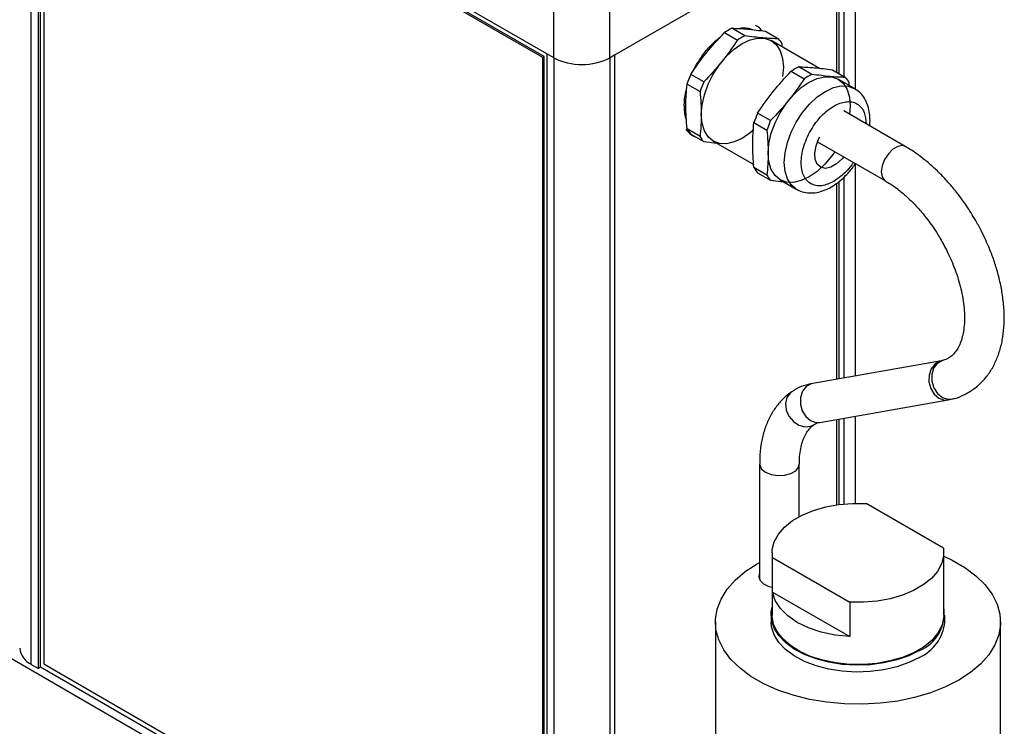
# Model space of a CAD drawing. Header units: inches. Extents: x 2.2 to 13.5, y 1.9 to 9.1.
# Tile 11 of 12: x 11.9 to 13, y 5.6 to 6.4. Entities that reach past the tile are written whole.
import ezdxf

# ---------------------------------------------------------------- set-up
doc = ezdxf.new("R2010")
doc.units = ezdxf.units.IN
doc.header["$MEASUREMENT"] = 0

msp = doc.modelspace()

# ---------------------------------------------------------------- linework, layer by layer
at = {"color": 7, "linetype": 'Continuous', "lineweight": 25}
for p, q in [((12.5093, 6.3702), (11.8929, 6.7261)), ((11.8929, 5.6543), (11.8929, 6.726)), ((11.9012, 5.6496), (11.9012, 6.7213)), ((11.9038, 5.6511), (11.9038, 6.7198)), ((12.4963, 6.3706), (11.9076, 6.7104)), ((11.9076, 6.7104), (11.9076, 5.655)), ((12.498, 6.3716), (11.9094, 6.7114)), ((12.8652, 6.333), (12.8652, 6.5474)), ((12.8515, 6.5295), (12.5756, 6.3702)), ((12.843, 6.5246), (12.843, 6.3531)), ((12.8457, 6.5262), (12.8457, 6.3515)), ((12.5093, 6.3702), (12.5093, 6.4301)), ((12.5756, 6.3702), (12.5756, 6.4301)), ((12.7347, 6.3962), (12.7194, 6.4051)), ((12.7591, 6.4015), (12.7744, 6.3927)), ((12.7106, 6.4), (12.7259, 6.3912)), ((12.8227, 6.3578), (12.7659, 6.3906)), ((12.7789, 6.3831), (12.7788, 6.3864)), ((12.4963, 6.3706), (12.498, 6.3716)), ((12.4963, 5.3152), (12.4963, 6.3706)), ((12.498, 5.3162), (12.498, 6.3716)), ((12.5092, 6.3703), (12.501, 6.375)), ((12.501, 6.375), (12.501, 5.3033)), ((12.5092, 6.3703), (12.5092, 5.2986)), ((12.5814, 6.3736), (12.5757, 6.3703)), ((12.5757, 5.2986), (12.5757, 6.3703)), ((12.5814, 5.3019), (12.5814, 6.3736)), ((12.6735, 6.3543), (12.6777, 6.3623)), ((12.7801, 6.3591), (12.7793, 6.3482)), ((12.7895, 6.3544), (12.8048, 6.3456)), ((12.8136, 6.3507), (12.7983, 6.3595)), ((12.838, 6.356), (12.8533, 6.3471)), ((12.6862, 6.3418), (12.6709, 6.3506)), ((12.864, 6.334), (12.8449, 6.345)), ((12.6665, 6.3393), (12.6818, 6.3304)), ((12.8579, 6.3375), (12.8577, 6.3409)), ((12.859, 6.3135), (12.8583, 6.3035)), ((12.7651, 6.2962), (12.7498, 6.305)), ((12.924, 6.2655), (12.8513, 6.3075)), ((12.6818, 6.2775), (12.6665, 6.2864)), ((12.7454, 6.2937), (12.7607, 6.2849)), ((12.6709, 6.2801), (12.6862, 6.2713)), ((12.6862, 6.2713), (12.7015, 6.2694)), ((12.6974, 6.2718), (12.7452, 6.2442)), ((12.8205, 6.2712), (12.9006, 6.2249)), ((12.7607, 6.2319), (12.7454, 6.2408)), ((12.8652, 5.9949), (12.8652, 6.2454)), ((12.7498, 6.2345), (12.7651, 6.2257)), ((12.7651, 6.2257), (12.7804, 6.2238)), ((12.7763, 6.2262), (12.7954, 6.2152)), ((12.843, 6.2222), (12.843, 5.9911)), ((12.8457, 6.2241), (12.8457, 5.9915)), ((12.9665, 6.0127), (12.8149, 5.9861)), ((12.823, 5.94), (12.9746, 5.9665)), ((12.9746, 5.9665), (12.9781, 5.9674)), ((12.843, 5.9435), (12.843, 5.8428)), ((12.8457, 5.9439), (12.8457, 5.8432)), ((12.8652, 5.8446), (12.8652, 5.9474)), ((12.7521, 5.8907), (12.7521, 5.7547)), ((12.7989, 5.8288), (12.7989, 5.8907)), ((11.4917, 5.8792), (12.5816, 5.2501)), ((12.9689, 5.7918), (12.8778, 5.8444)), ((12.7669, 5.7862), (12.7669, 5.7127)), ((12.9694, 5.7127), (12.9694, 5.7862)), ((12.7673, 5.7397), (12.7673, 5.7806)), ((12.7673, 5.7806), (12.8584, 5.728)), ((12.7673, 5.7397), (12.8584, 5.6872)), ((12.8584, 5.728), (12.8584, 5.6872)), ((12.6999, 5.7045), (12.6999, 5.431)), ((12.7656, 5.7127), (12.7656, 5.7045)), ((12.9706, 5.7045), (12.9706, 5.7127)), ((13.0364, 5.431), (13.0364, 5.7045)), ((11.8929, 5.6543), (11.9012, 5.6496)), ((11.9038, 5.6511), (11.9012, 5.6496)), ((12.501, 5.3064), (11.9038, 5.6511)), ((11.9076, 5.655), (12.4963, 5.3152))]:
    msp.add_line(p, q, dxfattribs=at)
at = {"color": 8, "linetype": 'Continuous', "lineweight": 25}
for p, q in [((12.8514, 6.5295), (12.8514, 6.3482)), ((12.8514, 6.2292), (12.8514, 5.9925)), ((12.8514, 5.9449), (12.8514, 5.8438))]:
    msp.add_line(p, q, dxfattribs=at)
at = {"color": 7, "linetype": 'Continuous', "lineweight": 25, "flags": 128}
for points in [[(12.7452, 6.2852), (12.7411, 6.2818), (12.7317, 6.2752), (12.7222, 6.2709), (12.7132, 6.2688), (12.7048, 6.2691), (12.6974, 6.2719), (12.6914, 6.2769), (12.687, 6.2839), (12.6842, 6.2928), (12.6833, 6.3032), (12.6842, 6.3147), (12.687, 6.3267), (12.6914, 6.339), (12.6974, 6.3509), (12.7048, 6.3621), (12.7132, 6.3721), (12.7222, 6.3805), (12.7317, 6.3871), (12.7411, 6.3915), (12.7502, 6.3935), (12.7586, 6.3932), (12.7659, 6.3905), (12.7719, 6.3855), (12.7764, 6.3784), (12.7792, 6.3695), (12.7801, 6.3591), (12.7801, 6.3591)], [(12.8409, 6.2594), (12.8375, 6.2546), (12.8291, 6.2446), (12.8201, 6.2362), (12.8106, 6.2297), (12.8012, 6.2253), (12.7921, 6.2232), (12.7837, 6.2236), (12.7764, 6.2263), (12.7704, 6.2313), (12.7659, 6.2384), (12.7631, 6.2473), (12.7622, 6.2576), (12.7631, 6.2691), (12.7659, 6.2812), (12.7704, 6.2934), (12.7764, 6.3054), (12.7837, 6.3166), (12.7921, 6.3266), (12.8012, 6.335), (12.8106, 6.3415), (12.8201, 6.3459), (12.8291, 6.3479), (12.8375, 6.3476), (12.8449, 6.3449), (12.8509, 6.3399), (12.8553, 6.3328), (12.8581, 6.3239), (12.859, 6.3135), (12.859, 6.3135)], [(12.8513, 6.2534), (12.8494, 6.2511), (12.843, 6.2451), (12.8363, 6.2412), (12.8299, 6.2398), (12.8244, 6.241), (12.8202, 6.2446), (12.8178, 6.2504), (12.8173, 6.2578), (12.8188, 6.2662), (12.8221, 6.2749), (12.8231, 6.2767)], [(12.9681, 6.013), (12.9674, 6.0128), (12.9617, 6.0095), (12.9574, 6.0039), (12.9552, 5.9966), (12.9553, 5.9886), (12.9576, 5.9808), (12.9619, 5.9742), (12.9677, 5.9695), (12.9743, 5.9673), (12.9802, 5.9677)], [(12.7673, 5.7806), (12.7671, 5.7899), (12.7694, 5.7992), (12.7743, 5.8081), (12.7816, 5.8165), (12.791, 5.8241), (12.8025, 5.8307), (12.8156, 5.8362), (12.8301, 5.8404), (12.8456, 5.8432), (12.8616, 5.8445), (12.8778, 5.8444)], [(12.9689, 5.7918), (12.9692, 5.7824), (12.9668, 5.7732), (12.962, 5.7642), (12.9547, 5.7559), (12.9452, 5.7483), (12.9338, 5.7417), (12.9206, 5.7362), (12.9061, 5.732), (12.8907, 5.7292), (12.8746, 5.7278), (12.8584, 5.728)], [(12.9871, 5.6358), (12.9713, 5.6278), (12.9538, 5.6209), (12.935, 5.6154), (12.9151, 5.6112), (12.8945, 5.6086), (12.8734, 5.6074), (12.8523, 5.6078), (12.8314, 5.6097), (12.8111, 5.6131), (12.7917, 5.618), (12.7736, 5.6242), (12.7569, 5.6317), (12.7419, 5.6403), (12.729, 5.6499), (12.7182, 5.6604), (12.7098, 5.6716), (12.7039, 5.6833), (12.7006, 5.6954), (12.7, 5.7076), (12.702, 5.7197), (12.7066, 5.7316), (12.7137, 5.7431), (12.7233, 5.754), (12.7352, 5.7641), (12.7492, 5.7732), (12.7521, 5.7748)], [(12.9694, 5.7821), (12.9794, 5.7774), (12.9943, 5.7688), (13.0073, 5.7591), (13.018, 5.7486), (13.0264, 5.7374), (13.0323, 5.7257), (13.0356, 5.7137), (13.0363, 5.7015), (13.0343, 5.6893), (13.0297, 5.6774), (13.0225, 5.6659), (13.013, 5.6551), (13.0011, 5.645), (12.9871, 5.6358)], [(12.7669, 5.745), (12.7632, 5.746), (12.7571, 5.749), (12.753, 5.7529), (12.7514, 5.7574), (12.7521, 5.7613)], [(12.8584, 5.6872), (12.8413, 5.689), (12.8249, 5.6925), (12.8099, 5.6975), (12.7965, 5.704), (12.7853, 5.7117), (12.7766, 5.7204), (12.7705, 5.7299), (12.7673, 5.7397)], [(12.9406, 5.6708), (12.928, 5.6647), (12.9139, 5.6597), (12.8986, 5.6562), (12.8825, 5.6541), (12.8661, 5.6535), (12.8497, 5.6545), (12.8337, 5.6569), (12.8187, 5.6609), (12.8049, 5.6661), (12.7928, 5.6726), (12.7826, 5.6801), (12.7747, 5.6884), (12.7691, 5.6974), (12.7662, 5.7067), (12.7658, 5.7163), (12.7669, 5.7219)], [(12.9406, 5.6627), (12.928, 5.6565), (12.9139, 5.6516), (12.8986, 5.648), (12.8825, 5.6459), (12.8661, 5.6454), (12.8497, 5.6463), (12.8337, 5.6488), (12.8187, 5.6527), (12.8049, 5.6579), (12.7928, 5.6644), (12.7826, 5.6719), (12.7747, 5.6802), (12.7691, 5.6892), (12.7662, 5.6986), (12.7656, 5.7045)], [(12.9694, 5.7127), (12.9692, 5.7092), (12.9669, 5.6998), (12.9621, 5.6909), (12.9548, 5.6824), (12.9453, 5.6748), (12.9337, 5.6682), (12.9205, 5.6627), (12.9059, 5.6585), (12.8904, 5.6557), (12.8742, 5.6543), (12.858, 5.6545), (12.8419, 5.6562), (12.8266, 5.6594), (12.8123, 5.6639), (12.7995, 5.6697), (12.7884, 5.6766), (12.7794, 5.6845), (12.7728, 5.6931), (12.7685, 5.7021), (12.7669, 5.7115), (12.7669, 5.7127)]]:
    msp.add_lwpolyline(points, dxfattribs=at)
at = {"color": 8, "linetype": 'Continuous', "lineweight": 25, "flags": 128}
for points in [[(12.7954, 6.2152), (12.7894, 6.2202), (12.7849, 6.2273), (12.7821, 6.2362), (12.7812, 6.2466), (12.7821, 6.2581), (12.7849, 6.2702), (12.7894, 6.2824), (12.7954, 6.2944), (12.8027, 6.3056), (12.8111, 6.3156), (12.8202, 6.324), (12.8297, 6.3306), (12.8391, 6.335), (12.8482, 6.337), (12.8566, 6.3367), (12.8638, 6.3341)], [(12.9241, 6.2655), (12.9206, 6.2666), (12.9152, 6.2657), (12.9094, 6.2624), (12.904, 6.257), (12.8996, 6.2502), (12.8967, 6.2428), (12.8957, 6.2357), (12.8967, 6.2297), (12.8996, 6.2256), (12.9007, 6.2249)], [(12.9665, 6.0127), (12.9645, 6.0122), (12.9588, 6.0089), (12.9545, 6.0032), (12.9521, 5.9959), (12.9519, 5.9879), (12.954, 5.98), (12.9581, 5.9734), (12.9637, 5.9686), (12.9701, 5.9664), (12.9746, 5.9665)], [(12.8149, 5.9861), (12.8129, 5.9856), (12.8072, 5.9823), (12.8028, 5.9767), (12.8005, 5.9694), (12.8003, 5.9613), (12.8024, 5.9535), (12.8065, 5.9468), (12.8121, 5.9421), (12.8185, 5.9399), (12.823, 5.94)], [(12.7901, 5.9762), (12.7884, 5.9748), (12.7844, 5.9693), (12.7827, 5.9623), (12.7835, 5.9546), (12.7867, 5.9472), (12.7919, 5.9409), (12.7984, 5.9366), (12.8055, 5.9347), (12.8124, 5.9354), (12.8164, 5.9374)], [(12.7521, 5.8906), (12.7522, 5.8895), (12.7543, 5.885), (12.7589, 5.8811), (12.7656, 5.8784), (12.7735, 5.8772), (12.7816, 5.8776), (12.7889, 5.8796), (12.7947, 5.8829), (12.7981, 5.8872), (12.7989, 5.8906)]]:
    msp.add_lwpolyline(points, dxfattribs=at)
at = {"color": 7, "linetype": 'Continuous', "lineweight": 25}
for centre, radius, start, end in [((12.7506, 6.3408), 0.0714, 115.9276, 124.067), ((12.7659, 6.332), 0.0714, 115.9276, 124.067), ((12.7517, 6.3721), 0.0306, 27.9345, 42.2669), ((12.5424, 6.4344), 0.0722, 242.6097, 297.3903), ((12.5424, 6.4342), 0.072, 242.6097, 297.3903), ((12.8295, 6.2953), 0.0714, 115.9276, 124.067), ((12.7827, 6.3007), 0.1225, 155.9545, 161.6341), ((12.8448, 6.2864), 0.0714, 115.9276, 124.067), ((12.8307, 6.3265), 0.0306, 27.9345, 42.2669), ((12.7981, 6.2918), 0.1225, 155.9545, 161.6341), ((12.8617, 6.2551), 0.1225, 155.9545, 161.6341), ((12.877, 6.2463), 0.1225, 155.9545, 161.6341), ((12.6935, 6.3007), 0.0306, 207.9345, 222.2669), ((12.7088, 6.2918), 0.0306, 207.9345, 222.2669), ((12.7724, 6.2551), 0.0306, 207.9345, 222.2669), ((12.7878, 6.2463), 0.0306, 207.9345, 222.2669), ((12.9227, 5.7146), 0.0473, 292.2819, 8.9109), ((12.9188, 5.71), 0.0521, 294.7424, 353.9375), ((11.9027, 5.6759), 0.0236, 185.6948, 245.6253)]:
    msp.add_arc(centre, radius, start, end, dxfattribs=at)
for points in [[(12.7194, 6.4051), (12.7251, 6.405), (12.7373, 6.4044), (12.7516, 6.4026), (12.7591, 6.4015)], [(12.6709, 6.3506), (12.6766, 6.3593), (12.6888, 6.3764), (12.7031, 6.3923), (12.7106, 6.4)], [(12.7259, 6.3912), (12.7202, 6.3824), (12.7079, 6.3654), (12.6937, 6.3495), (12.6862, 6.3418)], [(12.7744, 6.3927), (12.7686, 6.3928), (12.7564, 6.3934), (12.7422, 6.3951), (12.7347, 6.3962)], [(12.7498, 6.305), (12.7555, 6.3138), (12.7678, 6.3308), (12.782, 6.3467), (12.7895, 6.3544)], [(12.7983, 6.3595), (12.804, 6.3594), (12.8163, 6.3588), (12.8305, 6.3571), (12.838, 6.356)], [(12.8048, 6.3456), (12.7991, 6.3369), (12.7869, 6.3198), (12.7726, 6.3039), (12.7651, 6.2962)], [(12.8533, 6.3471), (12.8476, 6.3472), (12.8353, 6.3478), (12.8211, 6.3496), (12.8136, 6.3507)], [(12.6665, 6.2864), (12.6656, 6.2957), (12.6646, 6.3139), (12.6656, 6.331), (12.6665, 6.3393)], [(12.6818, 6.3304), (12.6827, 6.3211), (12.6837, 6.3029), (12.6827, 6.2858), (12.6818, 6.2775)], [(12.7454, 6.2408), (12.7445, 6.2501), (12.7435, 6.2683), (12.7445, 6.2854), (12.7454, 6.2937)], [(12.7607, 6.2849), (12.7616, 6.2756), (12.7626, 6.2573), (12.7616, 6.2403), (12.7607, 6.2319)]]:
    msp.add_open_spline(points, degree=3, dxfattribs=at)
for points, knots in [([(12.7267, 6.4047), (12.7283, 6.405), (12.732, 6.4058), (12.7375, 6.4054), (12.7416, 6.4047), (12.7434, 6.4035), (12.7436, 6.4034)], [0, 0, 0, 0, 0.2411191, 0.5863905, 0.9569034, 1, 1, 1, 1]), ([(12.7552, 6.402), (12.7542, 6.4032), (12.7519, 6.4059), (12.7488, 6.4075), (12.7471, 6.4084)], [0, 0, 0, 0, 0.4513615, 1, 1, 1, 1]), ([(12.6777, 6.3623), (12.68, 6.366), (12.6831, 6.3711), (12.6885, 6.3781), (12.6932, 6.3836), (12.6991, 6.3893), (12.7034, 6.393), (12.7057, 6.3946), (12.7059, 6.3947)], [0, 0, 0, 0, 0.284863, 0.399355, 0.587493, 0.779476, 0.981937, 1, 1, 1, 1]), ([(12.6659, 6.2972), (12.6659, 6.2972), (12.6649, 6.2992), (12.6639, 6.3044), (12.6631, 6.3124), (12.6635, 6.3211), (12.6646, 6.3287), (12.6659, 6.3333), (12.6663, 6.3348)], [0, 0, 0, 0, 0.000972, 0.231345, 0.457459, 0.678972, 0.891559, 1, 1, 1, 1]), ([(12.8819, 6.2899), (12.882, 6.2906), (12.8825, 6.2943), (12.8823, 6.3006), (12.8813, 6.3088), (12.879, 6.3167), (12.8752, 6.3238), (12.8702, 6.3299), (12.8658, 6.3327), (12.8637, 6.334)], [0, 0, 0, 0, 0.0395717, 0.1949946, 0.3545445, 0.5166031, 0.6801104, 0.845465, 1, 1, 1, 1]), ([(12.6651, 6.2859), (12.6666, 6.2842), (12.6699, 6.2805), (12.6739, 6.2776), (12.6763, 6.2769), (12.6764, 6.2769)], [0, 0, 0, 0, 0.473577, 0.99327, 1, 1, 1, 1]), ([(13.0068, 6.1786), (13.0033, 6.1844), (12.9984, 6.1925), (12.9904, 6.2039), (12.9832, 6.2134), (12.9742, 6.224), (12.9644, 6.2344), (12.9537, 6.2444), (12.9423, 6.2536), (12.9324, 6.2607), (12.9262, 6.2641), (12.924, 6.2654)], [0, 0, 0, 0, 0.1581315, 0.2226067, 0.3292087, 0.4393094, 0.5568403, 0.6788333, 0.8041683, 0.9319927, 1, 1, 1, 1]), ([(12.7954, 6.2153), (12.7957, 6.2151), (12.7984, 6.2132), (12.8044, 6.2114), (12.813, 6.2104), (12.8219, 6.2116), (12.8306, 6.2145), (12.8389, 6.219), (12.8466, 6.2245), (12.8531, 6.2305), (12.8585, 6.2365), (12.8624, 6.2413), (12.8644, 6.2444), (12.865, 6.2455)], [0, 0, 0, 0, 0.013666, 0.131267, 0.243914, 0.360172, 0.477721, 0.592102, 0.698855, 0.805477, 0.883836, 0.961639, 1, 1, 1, 1]), ([(12.9006, 6.2248), (12.9019, 6.224), (12.9065, 6.2215), (12.9146, 6.2157), (12.9246, 6.2075), (12.9342, 6.1983), (12.9427, 6.1888), (12.9499, 6.1799), (12.9563, 6.1711), (12.9616, 6.163), (12.9649, 6.1574), (12.9662, 6.1552)], [0, 0, 0, 0, 0.057042, 0.199714, 0.341488, 0.480379, 0.610774, 0.723056, 0.815337, 0.925287, 1, 1, 1, 1]), ([(12.9801, 5.9679), (12.9809, 5.968), (12.9858, 5.969), (12.9943, 5.9728), (13.0054, 5.9794), (13.0152, 5.9881), (13.0235, 5.9984), (13.0301, 6.01), (13.0352, 6.023), (13.0387, 6.037), (13.0406, 6.052), (13.0409, 6.0677), (13.0397, 6.0837), (13.0372, 6.0999), (13.0334, 6.1158), (13.0288, 6.131), (13.0238, 6.1441), (13.0187, 6.1558), (13.0133, 6.1669), (13.0091, 6.1746), (13.0068, 6.1786)], [0, 0, 0, 0, 0.0108615, 0.0709861, 0.1327564, 0.1973043, 0.2578933, 0.319787, 0.3829126, 0.4468337, 0.5109813, 0.574879, 0.6380838, 0.7003187, 0.7609999, 0.8185413, 0.8709187, 0.9092685, 0.9521619, 1, 1, 1, 1]), ([(12.9662, 6.1552), (12.969, 6.1501), (12.973, 6.1429), (12.9779, 6.1321), (12.9818, 6.1228), (12.9857, 6.1118), (12.989, 6.1005), (12.9915, 6.0889), (12.9932, 6.0776), (12.9939, 6.0667), (12.9938, 6.0565), (12.9927, 6.0471), (12.9908, 6.0388), (12.9882, 6.0316), (12.985, 6.0255), (12.9811, 6.0205), (12.9762, 6.0164), (12.9721, 6.014), (12.9688, 6.0133), (12.968, 6.0132)], [0, 0, 0, 0, 0.0762737, 0.1073541, 0.1586106, 0.2113415, 0.2673123, 0.3249783, 0.3836924, 0.4429714, 0.5025408, 0.5623281, 0.6225117, 0.6834928, 0.746264, 0.812748, 0.8866644, 0.9749832, 1, 1, 1, 1]), ([(12.968, 6.0132), (12.9677, 6.013), (12.9673, 6.0128), (12.9666, 6.0127), (12.9665, 6.0127)], [0, 0, 0, 0, 0.84073, 1, 1, 1, 1]), ([(12.8149, 5.9861), (12.8112, 5.9853), (12.8037, 5.9835), (12.7954, 5.9799), (12.7913, 5.9767), (12.7903, 5.976)], [0, 0, 0, 0, 0.425453, 0.861556, 1, 1, 1, 1]), ([(12.7903, 5.976), (12.7894, 5.9755), (12.7847, 5.9727), (12.7776, 5.9659), (12.7693, 5.9557), (12.7627, 5.9441), (12.7576, 5.9312), (12.7541, 5.9171), (12.7523, 5.9035), (12.7522, 5.8944), (12.7522, 5.8906)], [0, 0, 0, 0, 0.032346, 0.179511, 0.31765, 0.458764, 0.602686, 0.748422, 0.894675, 1, 1, 1, 1]), ([(12.799, 5.8906), (12.799, 5.8929), (12.799, 5.8987), (12.8001, 5.907), (12.8019, 5.9153), (12.8045, 5.9225), (12.8078, 5.9287), (12.8118, 5.9336), (12.8145, 5.9364), (12.8164, 5.9373), (12.8164, 5.9373)], [0, 0, 0, 0, 0.094145, 0.234413, 0.37561, 0.518679, 0.665947, 0.821925, 0.995341, 1, 1, 1, 1]), ([(12.8164, 5.9372), (12.817, 5.9376), (12.8188, 5.9389), (12.8208, 5.9398), (12.8229, 5.9399), (12.8231, 5.9399)], [0, 0, 0, 0, 0.29361, 0.966135, 1, 1, 1, 1])]:
    msp.add_open_spline(points, degree=3, knots=knots, dxfattribs=at)
at = {"color": 8, "linetype": 'Continuous', "lineweight": 25}
for points, knots in [([(12.8397, 6.2244), (12.8348, 6.2222), (12.8274, 6.2188), (12.8184, 6.2192), (12.8123, 6.2213), (12.8073, 6.2256), (12.8026, 6.2332), (12.8003, 6.2461), (12.8026, 6.2616), (12.8073, 6.2746), (12.8123, 6.2846), (12.8184, 6.294), (12.8274, 6.3045), (12.8397, 6.3143), (12.852, 6.3187), (12.8609, 6.3185), (12.8671, 6.3163), (12.8721, 6.312), (12.8767, 6.3048), (12.8775, 6.297), (12.878, 6.2921)], [0, 0, 0, 0, 0.080291, 0.123512, 0.167651, 0.211791, 0.255012, 0.335303, 0.415594, 0.458815, 0.502954, 0.547093, 0.590315, 0.670606, 0.750896, 0.794118, 0.838257, 0.882396, 0.925618, 1, 1, 1, 1]), ([(12.8627, 6.2468), (12.8621, 6.2458), (12.8594, 6.2417), (12.8519, 6.233), (12.8445, 6.2278), (12.8397, 6.2244)], [0, 0, 0, 0, 0.103651, 0.417318, 1, 1, 1, 1])]:
    msp.add_open_spline(points, degree=3, knots=knots, dxfattribs=at)

doc.saveas('drawing.dxf')
